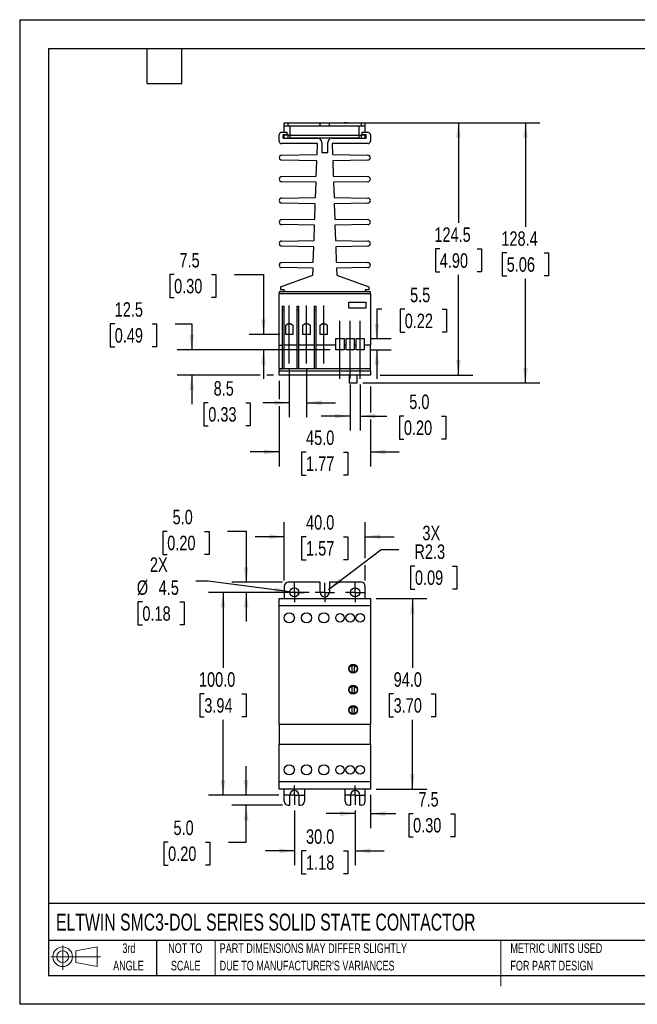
# Model space of a CAD drawing. Header units: millimetres. Extents: x 0 to 629, y 0 to 486.
# Tile 1 of 2: x 0 to 305, y 0 to 486. Entities that reach past the tile are written whole.
import ezdxf

# ---------------------------------------------------------------- set-up
doc = ezdxf.new("R2010")
doc.units = ezdxf.units.MM
doc.header["$LTSCALE"] = 2.25
doc.linetypes.add('CENTERX2', pattern=[20.32, 12.7, -2.54, 2.54, -2.54])
doc.layers.add('CENTER', color=40, linetype='CENTERX2')
doc.layers.add('SLD-DEFPOINTS', color=7, linetype='Continuous')
doc.layers.add('DIMENSIONS', color=140, linetype='Continuous', lineweight=25)
doc.layers.add('TEXT', color=140, linetype='Continuous', lineweight=25)
doc.styles.add('SLDTEXTSTYLE0', font='TXT', dxfattribs={"width": 0.7})
doc.styles.add('SLDTEXTSTYLE2', font='TXT', dxfattribs={"width": 0.75})
doc.dimstyles.new('SLDDIMSTYLE0', dxfattribs={"dimtxt": 7.14375, "dimasz": 7.4295, "dimexe": 0, "dimexo": 0.0625, "dimgap": 1.785937, "dimtad": 0, "dimtih": 1, "dimtoh": 1, "dimdec": 1, "dimrnd": 1e-09, "dimzin": 4, "dimdsep": 46, "dimtxsty": 'SLDTEXTSTYLE2', "dimsah": 1, "dimcen": 0.09, "dimadec": 0, "dimazin": 1, "dimtfac": 1, "dimtdec": 1, "dimtmove": 0, "dimatfit": 0, "dimfxl": 0, "dimfrac": 2, "dimtolj": 1, "dimtzin": 12, "dimarcsym": 0})
doc.dimstyles.new('SLDDIMSTYLE1', dxfattribs={"dimtxt": 7.14375, "dimasz": 7.4295, "dimexe": 0, "dimexo": 0.0625, "dimgap": 1.785937, "dimtad": 0, "dimtih": 1, "dimtoh": 1, "dimdec": 1, "dimrnd": 1e-09, "dimzin": 12, "dimdsep": 46, "dimtxsty": 'SLDTEXTSTYLE2', "dimsah": 1, "dimcen": 0.09, "dimadec": 0, "dimazin": 3, "dimtfac": 1, "dimtdec": 1, "dimtmove": 0, "dimatfit": 0, "dimfxl": 0, "dimfrac": 2, "dimtolj": 1, "dimtzin": 12, "dimarcsym": 0})
doc.dimstyles.new('SLDDIMSTYLE2', dxfattribs={"dimtxt": 7.14375, "dimasz": 7.4295, "dimexe": 0, "dimexo": 0.0625, "dimgap": 1.785937, "dimtad": 0, "dimtih": 1, "dimtoh": 1, "dimdec": 1, "dimrnd": 1e-09, "dimzin": 4, "dimdsep": 46, "dimtxsty": 'SLDTEXTSTYLE2', "dimsah": 1, "dimcen": 0.09, "dimadec": 0, "dimazin": 1, "dimtfac": 1, "dimtdec": 1, "dimtofl": 0, "dimtmove": 0, "dimatfit": 3, "dimfxl": 0, "dimfrac": 2, "dimtolj": 1, "dimtzin": 12, "dimarcsym": 0})
doc.dimstyles.new('SLDDIMSTYLE3', dxfattribs={"dimtxt": 7.14375, "dimasz": 7.4295, "dimexe": 0, "dimexo": 0.0625, "dimgap": 1.785937, "dimtad": 0, "dimtih": 1, "dimtoh": 1, "dimdec": 1, "dimrnd": 1e-09, "dimzin": 12, "dimdsep": 46, "dimtxsty": 'SLDTEXTSTYLE2', "dimsah": 1, "dimcen": 0, "dimadec": 0, "dimazin": 3, "dimtfac": 1, "dimtdec": 1, "dimtofl": 0, "dimtmove": 0, "dimatfit": 3, "dimfxl": 0, "dimfrac": 2, "dimtolj": 1, "dimtzin": 12, "dimarcsym": 0})
doc.dimstyles.new('SLDDIMSTYLE4', dxfattribs={"dimtxt": 7.14375, "dimasz": 7.4295, "dimexe": 0, "dimexo": 0.0625, "dimgap": 1.785937, "dimtad": 0, "dimtih": 1, "dimtoh": 1, "dimdec": 1, "dimrnd": 1e-09, "dimzin": 12, "dimdsep": 46, "dimtxsty": 'SLDTEXTSTYLE2', "dimsah": 1, "dimcen": 0, "dimadec": 0, "dimazin": 3, "dimtfac": 1, "dimtdec": 1, "dimtofl": 0, "dimtmove": 0, "dimatfit": 3, "dimfxl": 0, "dimfrac": 2, "dimtolj": 1, "dimtzin": 12, "dimarcsym": 0})
doc.dimstyles.new('SLDDIMSTYLE6', dxfattribs={"dimtxt": 7.14375, "dimasz": 7.4295, "dimexe": 0, "dimexo": 0.0625, "dimgap": 1.785937, "dimtad": 0, "dimtih": 1, "dimtoh": 1, "dimdec": 1, "dimrnd": 1e-09, "dimzin": 12, "dimdsep": 46, "dimtxsty": 'SLDTEXTSTYLE2', "dimsah": 1, "dimcen": 0.09, "dimadec": 0, "dimazin": 3, "dimtfac": 1, "dimtdec": 1, "dimtofl": 0, "dimtmove": 0, "dimatfit": 3, "dimfxl": 0, "dimfrac": 2, "dimtolj": 1, "dimtzin": 12, "dimarcsym": 0})

# ---------------------------------------------------------------- blocks, each defined once
blk = doc.blocks.new('Block11')
at = {"color": 7, "linetype": 'Continuous', "lineweight": 18}
for p, q in [((5.82, 11.95), (5.82, 0)), ((12.33, 9.38), (22.89, 11.32)), ((22.89, 11.32), (22.89, 1.65)), ((0, 6.48), (24.47, 6.48)), ((12.33, 3.59), (12.33, 9.38)), ((12.33, 3.59), (22.89, 1.65))]:
    blk.add_line(p, q, dxfattribs=at)
for radius in [4.84, 2.89]:
    blk.add_circle((5.82, 6.48), radius, dxfattribs=at)
blk = doc.blocks.new('Block12')
at = {"layer": 'SLD-DEFPOINTS'}
blk.add_blockref('Block11', (0, 0), dxfattribs=at)
blk = doc.blocks.new('SW_NOTE_0_2')
at = {"layer": 'TEXT', "color": 0, "linetype": 'CENTERX2', "lineweight": 18, "char_height": 4.7625, "attachment_point": 1, "style": 'SLDTEXTSTYLE0'}
for s, insert in [('PART DIMENSIONS MAY DIFFER SLIGHTLY', (0, 6.14)), ("DUE TO MANUFACTURER'S VARIANCES", (0, -2.46))]:
    blk.add_mtext(s, dxfattribs=dict(at, insert=insert))
blk = doc.blocks.new('SW_NOTE_0_3')
at = {"layer": 'TEXT', "color": 0, "linetype": 'CENTERX2', "lineweight": 18, "char_height": 4.762, "attachment_point": 2, "style": 'SLDTEXTSTYLE0'}
for s, insert in [('NOT TO', (11.83, 6.14)), ('SCALE', (12.05, -2.46))]:
    blk.add_mtext(s, dxfattribs=dict(at, insert=insert))
blk = doc.blocks.new('SW_NOTE_0_4')
at = {"layer": 'TEXT', "color": 0, "linetype": 'CENTERX2', "lineweight": 18, "char_height": 4.762, "attachment_point": 2, "style": 'SLDTEXTSTYLE0'}
for s, insert in [('3rd', (5.21, 6.14)), ('ANGLE', (4.99, -2.46))]:
    blk.add_mtext(s, dxfattribs=dict(at, insert=insert))
blk = doc.blocks.new('SW_NOTE_0_5')
at = {"layer": 'TEXT', "color": 0, "linetype": 'CENTERX2', "lineweight": 18, "char_height": 4.7625, "attachment_point": 1, "style": 'SLDTEXTSTYLE0'}
for s, insert in [('METRIC UNITS USED', (0, 6.14)), ('FOR PART DESIGN', (0, -2.46))]:
    blk.add_mtext(s, dxfattribs=dict(at, insert=insert))
blk = doc.blocks.new('_D')
at = {"layer": 'DIMENSIONS'}
for p, q in [((111.76, 103.22), (111.76, 117.51)), ((127.88, 103.22), (104.62, 103.22)), ((129.67, 98.22), (104.62, 98.22)), ((111.76, 80.06), (111.76, 98.22)), ((73.24, 80), (71.07, 80)), ((71.07, 80), (71.07, 68.66)), ((91.72, 80), (93.89, 80)), ((93.89, 80), (93.89, 68.66)), ((103.06, 80.06), (111.76, 80.06)), ((71.07, 68.66), (73.24, 68.66)), ((93.89, 68.66), (91.72, 68.66))]:
    blk.add_line(p, q, dxfattribs=at)
for points in [[(111.76, 103.22), (112.91, 110.65), (110.62, 110.65)], [(111.76, 98.22), (110.62, 90.79), (112.91, 90.79)]]:
    blk.add_solid(points, dxfattribs=at)
at = {"layer": 'DIMENSIONS', "char_height": 7.144, "attachment_point": 1, "style": 'SLDTEXTSTYLE2'}
for s, insert in [('5.0', (75.88, 90.66)), ('0.20', (73.24, 77.87))]:
    blk.add_mtext(s, dxfattribs=dict(at, insert=insert))
blk = doc.blocks.new('_D_1')
at = {"layer": 'DIMENSIONS'}
for p, q in [((135.53, 95.58), (135.53, 68.58)), ((165.53, 95.58), (165.53, 68.58)), ((135.53, 75.72), (121.24, 75.72)), ((141.29, 75.67), (139.11, 75.67)), ((139.11, 75.67), (139.11, 64.33)), ((159.76, 75.67), (161.94, 75.67)), ((161.94, 75.67), (161.94, 64.33)), ((165.53, 75.72), (179.81, 75.72)), ((139.11, 64.33), (141.29, 64.33)), ((161.94, 64.33), (159.76, 64.33))]:
    blk.add_line(p, q, dxfattribs=at)
for points in [[(135.53, 75.72), (128.1, 76.87), (128.1, 74.58)], [(165.53, 75.72), (172.96, 74.58), (172.96, 76.87)]]:
    blk.add_solid(points, dxfattribs=at)
at = {"layer": 'DIMENSIONS', "char_height": 7.144, "attachment_point": 1, "style": 'SLDTEXTSTYLE2'}
for s, insert in [('30.0', (141.29, 86.33)), ('1.18', (141.29, 73.54))]:
    blk.add_mtext(s, dxfattribs=dict(at, insert=insert))
blk = doc.blocks.new('_D_2')
at = {"layer": 'DIMENSIONS'}
for p, q in [((173.03, 103.37), (173.03, 86.96)), ((165.53, 94.11), (151.24, 94.11)), ((165.53, 95.58), (165.53, 86.96)), ((173.03, 94.11), (185.67, 94.11)), ((194.11, 94.05), (191.94, 94.05)), ((191.94, 94.05), (191.94, 82.71)), ((212.59, 94.05), (214.77, 94.05)), ((214.77, 94.05), (214.77, 82.71)), ((191.94, 82.71), (194.11, 82.71)), ((214.77, 82.71), (212.59, 82.71))]:
    blk.add_line(p, q, dxfattribs=at)
for points in [[(165.53, 94.11), (158.1, 95.25), (158.1, 92.96)], [(173.03, 94.11), (180.46, 92.96), (180.46, 95.25)]]:
    blk.add_solid(points, dxfattribs=at)
at = {"layer": 'DIMENSIONS', "char_height": 7.144, "attachment_point": 1, "style": 'SLDTEXTSTYLE2'}
for s, insert in [('7.5', (196.75, 104.71)), ('0.30', (194.11, 91.92))]:
    blk.add_mtext(s, dxfattribs=dict(at, insert=insert))
blk = doc.blocks.new('_D_3')
at = {"layer": 'DIMENSIONS'}
for p, q in [((175.88, 200.22), (200.89, 200.22)), ((193.74, 200.22), (193.74, 166.07)), ((184.51, 153.17), (182.33, 153.17)), ((182.33, 153.17), (182.33, 141.83)), ((202.98, 153.17), (205.16, 153.17)), ((205.16, 153.17), (205.16, 141.83)), ((182.33, 141.83), (184.51, 141.83)), ((205.16, 141.83), (202.98, 141.83)), ((193.74, 106.22), (193.74, 140.38)), ((175.88, 106.22), (200.89, 106.22))]:
    blk.add_line(p, q, dxfattribs=at)
for points in [[(193.74, 200.22), (192.6, 192.79), (194.89, 192.79)], [(193.74, 106.22), (194.89, 113.65), (192.6, 113.65)]]:
    blk.add_solid(points, dxfattribs=at)
at = {"layer": 'DIMENSIONS', "char_height": 7.144, "attachment_point": 1, "style": 'SLDTEXTSTYLE2'}
for s, insert in [('94.0', (184.51, 163.83)), ('3.70', (184.51, 151.04))]:
    blk.add_mtext(s, dxfattribs=dict(at, insert=insert))
blk = doc.blocks.new('_D_4')
at = {"layer": 'DIMENSIONS'}
for p, q in [((142.88, 203.22), (93.2, 203.22)), ((100.34, 203.22), (100.34, 166.07)), ((91.1, 153.17), (88.93, 153.17)), ((88.93, 153.17), (88.93, 141.83)), ((109.58, 153.17), (111.75, 153.17)), ((111.75, 153.17), (111.75, 141.83)), ((88.93, 141.83), (91.1, 141.83)), ((111.75, 141.83), (109.58, 141.83)), ((100.34, 103.22), (100.34, 140.38)), ((127.88, 103.22), (93.2, 103.22))]:
    blk.add_line(p, q, dxfattribs=at)
for points in [[(100.34, 203.22), (99.2, 195.79), (101.48, 195.79)], [(100.34, 103.22), (101.48, 110.65), (99.2, 110.65)]]:
    blk.add_solid(points, dxfattribs=at)
at = {"layer": 'DIMENSIONS', "char_height": 7.144, "attachment_point": 1, "style": 'SLDTEXTSTYLE2'}
for s, insert in [('100.0', (88.46, 163.83)), ('3.94', (91.1, 151.04))]:
    blk.add_mtext(s, dxfattribs=dict(at, insert=insert))
blk = doc.blocks.new('_D_5')
at = {"layer": 'DIMENSIONS'}
for p, q in [((72.8, 233.32), (70.62, 233.32)), ((70.62, 233.32), (70.62, 221.98)), ((91.27, 233.32), (93.45, 233.32)), ((93.45, 233.32), (93.45, 221.98)), ((102.61, 233.37), (111.76, 233.37)), ((111.76, 233.37), (111.76, 208.22)), ((70.62, 221.98), (72.8, 221.98)), ((93.45, 221.98), (91.27, 221.98)), ((129.67, 208.22), (104.62, 208.22)), ((142.88, 203.22), (104.62, 203.22)), ((111.76, 203.22), (111.76, 188.94))]:
    blk.add_line(p, q, dxfattribs=at)
for points in [[(111.76, 208.22), (112.91, 215.65), (110.62, 215.65)], [(111.76, 203.22), (110.62, 195.79), (112.91, 195.79)]]:
    blk.add_solid(points, dxfattribs=at)
at = {"layer": 'DIMENSIONS', "char_height": 7.144, "attachment_point": 1, "style": 'SLDTEXTSTYLE2'}
for s, insert in [('5.0', (75.44, 243.98)), ('0.20', (72.8, 231.19))]:
    blk.add_mtext(s, dxfattribs=dict(at, insert=insert))
blk = doc.blocks.new('_D_6')
at = {"layer": 'DIMENSIONS'}
for p, q in [((130.53, 209.08), (130.53, 237.87)), ((170.53, 220.15), (170.53, 237.87)), ((130.53, 230.72), (116.24, 230.72)), ((141.29, 230.67), (139.11, 230.67)), ((139.11, 230.67), (139.11, 219.33)), ((159.76, 230.67), (161.94, 230.67)), ((161.94, 230.67), (161.94, 219.33)), ((170.53, 230.72), (184.81, 230.72)), ((139.11, 219.33), (141.29, 219.33)), ((161.94, 219.33), (159.76, 219.33)), ((170.53, 209.08), (170.53, 216.72))]:
    blk.add_line(p, q, dxfattribs=at)
for points in [[(130.53, 230.72), (123.1, 231.87), (123.1, 229.58)], [(170.53, 230.72), (177.96, 229.58), (177.96, 231.87)]]:
    blk.add_solid(points, dxfattribs=at)
at = {"layer": 'DIMENSIONS', "char_height": 7.144, "attachment_point": 1, "style": 'SLDTEXTSTYLE2'}
for s, insert in [('40.0', (141.29, 241.33)), ('1.57', (141.29, 228.54))]:
    blk.add_mtext(s, dxfattribs=dict(at, insert=insert))
blk = doc.blocks.new('_D_7')
at = {"layer": 'DIMENSIONS'}
for p, q in [((152.32, 204.59), (178.37, 224.41)), ((178.37, 224.41), (187.1, 224.41)), ((195.02, 216.22), (192.84, 216.22)), ((192.84, 216.22), (192.84, 204.88)), ((213.5, 216.22), (215.67, 216.22)), ((215.67, 216.22), (215.67, 204.88)), ((192.84, 204.88), (195.02, 204.88)), ((215.67, 204.88), (213.5, 204.88))]:
    blk.add_line(p, q, dxfattribs=at)
blk.add_solid([(152.32, 204.59), (158.92, 208.17), (157.54, 209.99)], dxfattribs=at)
at = {"layer": 'DIMENSIONS', "char_height": 7.144, "attachment_point": 1, "style": 'SLDTEXTSTYLE2'}
for s, insert in [('3X', (198.72, 236.11)), ('R2.3', (194.77, 226.88)), ('0.09', (195.02, 214.08))]:
    blk.add_mtext(s, dxfattribs=dict(at, insert=insert))
blk = doc.blocks.new('_D_8')
at = {"layer": 'DIMENSIONS'}
for p, q in [((93.06, 208.8), (86.95, 208.8)), ((133.3, 203.52), (93.06, 208.8)), ((60.55, 198.51), (58.37, 198.51)), ((58.37, 198.51), (58.37, 187.17)), ((79.02, 198.51), (81.2, 198.51)), ((81.2, 198.51), (81.2, 187.17)), ((58.37, 187.17), (60.55, 187.17)), ((81.2, 187.17), (79.02, 187.17))]:
    blk.add_line(p, q, dxfattribs=at)
blk.add_solid([(133.3, 203.52), (126.08, 205.62), (125.78, 203.35)], dxfattribs=at)
at = {"layer": 'DIMENSIONS', "char_height": 7.144, "attachment_point": 1, "style": 'SLDTEXTSTYLE2'}
for s, insert in [('2X', (64.25, 220.51)), ('%%c', (57.8, 209.17)), ('4.5', (68.58, 209.17)), ('0.18', (60.55, 196.37))]:
    blk.add_mtext(s, dxfattribs=dict(at, insert=insert))
blk = doc.blocks.new('SW_CENTERMARKSYMBOL_0')
at = {"layer": 'CENTER', "color": 0}
for p, q in [((-2.54, 0), (-4.79, 0)), ((0, 0), (-2.54, 0)), ((0, 2.54), (0, 4.79)), ((0, 0), (0, 2.54)), ((0, 0), (0, -2.54)), ((0, 0), (2.54, 0)), ((2.54, 0), (4.79, 0)), ((0, -2.54), (0, -4.79))]:
    blk.add_line(p, q, dxfattribs=at)
blk = doc.blocks.new('SW_CENTERMARKSYMBOL_1')
at = {"layer": 'CENTER', "color": 0}
for p, q in [((-2.54, 0), (-4.79, 0)), ((0, 0), (-2.54, 0)), ((0, 2.54), (0, 4.79)), ((0, 0), (0, 2.54)), ((0, 0), (0, -2.54)), ((0, 0), (2.54, 0)), ((2.54, 0), (4.79, 0)), ((0, -2.54), (0, -4.79))]:
    blk.add_line(p, q, dxfattribs=at)
blk = doc.blocks.new('SW_CENTERMARKSYMBOL_2')
at = {"layer": 'CENTER', "color": 0}
for p, q in [((-2.54, 0), (-4.79, 0)), ((0, 0), (-2.54, 0)), ((0, 2.54), (0, 4.79)), ((0, 0), (0, 2.54)), ((0, 0), (0, -2.54)), ((0, 0), (2.54, 0)), ((2.54, 0), (4.79, 0)), ((0, -2.54), (0, -4.79))]:
    blk.add_line(p, q, dxfattribs=at)
blk = doc.blocks.new('SW_CENTERMARKSYMBOL_3')
at = {"layer": 'CENTER', "color": 0}
for p, q in [((-2.54, 0), (-4.79, 0)), ((0, 0), (-2.54, 0)), ((0, 2.54), (0, 4.79)), ((0, 0), (0, 2.54)), ((0, 0), (0, -2.54)), ((0, 0), (2.54, 0)), ((2.54, 0), (4.79, 0)), ((0, -2.54), (0, -4.79))]:
    blk.add_line(p, q, dxfattribs=at)
blk = doc.blocks.new('SW_CENTERMARKSYMBOL_4')
at = {"layer": 'CENTER', "color": 0}
for p, q in [((-2.54, 0), (-4.79, 0)), ((0, 0), (-2.54, 0)), ((0, 2.54), (0, 4.79)), ((0, 0), (0, 2.54)), ((0, 0), (0, -2.54)), ((0, 0), (2.54, 0)), ((2.54, 0), (4.79, 0)), ((0, -2.54), (0, -4.79))]:
    blk.add_line(p, q, dxfattribs=at)
blk = doc.blocks.new('_D_9')
at = {"layer": 'DIMENSIONS'}
for p, q in [((164.38, 434.96), (256.67, 434.96)), ((249.53, 434.96), (249.53, 383.61)), ((240.29, 370.7), (238.11, 370.7)), ((238.11, 370.7), (238.11, 359.36)), ((258.76, 370.7), (260.94, 370.7)), ((260.94, 370.7), (260.94, 359.36)), ((238.11, 359.36), (240.29, 359.36)), ((249.53, 306.56), (249.53, 357.91)), ((260.94, 359.36), (258.76, 359.36)), ((169.38, 306.56), (256.67, 306.56))]:
    blk.add_line(p, q, dxfattribs=at)
for points in [[(249.53, 434.96), (248.38, 427.53), (250.67, 427.53)], [(249.53, 306.56), (250.67, 313.99), (248.38, 313.99)]]:
    blk.add_solid(points, dxfattribs=at)
at = {"layer": 'DIMENSIONS', "char_height": 7.144, "attachment_point": 1, "style": 'SLDTEXTSTYLE2'}
for s, insert in [('128.4', (237.65, 381.36)), ('5.06', (240.29, 368.57))]:
    blk.add_mtext(s, dxfattribs=dict(at, insert=insert))
blk = doc.blocks.new('_D_10')
at = {"layer": 'DIMENSIONS'}
for p, q in [((164.38, 434.96), (223.64, 434.96)), ((216.5, 434.96), (216.5, 385.56)), ((207.26, 372.65), (205.08, 372.65)), ((205.08, 372.65), (205.08, 361.31)), ((225.73, 372.65), (227.91, 372.65)), ((227.91, 372.65), (227.91, 361.31)), ((205.08, 361.31), (207.26, 361.31)), ((216.5, 310.46), (216.5, 359.86)), ((227.91, 361.31), (225.73, 361.31)), ((177.94, 310.46), (223.64, 310.46))]:
    blk.add_line(p, q, dxfattribs=at)
for points in [[(216.5, 434.96), (215.35, 427.53), (217.64, 427.53)], [(216.5, 310.46), (217.64, 317.89), (215.35, 317.89)]]:
    blk.add_solid(points, dxfattribs=at)
at = {"layer": 'DIMENSIONS', "char_height": 7.144, "attachment_point": 1, "style": 'SLDTEXTSTYLE2'}
for s, insert in [('124.5', (204.62, 383.31)), ('4.90', (207.26, 370.52))]:
    blk.add_mtext(s, dxfattribs=dict(at, insert=insert))
blk = doc.blocks.new('_D_11')
at = {"layer": 'DIMENSIONS'}
for p, q in [((163.03, 305.81), (163.03, 283.07)), ((168.03, 305.81), (168.03, 283.07)), ((163.03, 290.21), (148.74, 290.21)), ((168.03, 290.21), (181.13, 290.21)), ((189.57, 290.16), (187.39, 290.16)), ((187.39, 290.16), (187.39, 278.82)), ((208.04, 290.16), (210.22, 290.16)), ((210.22, 290.16), (210.22, 278.82)), ((187.39, 278.82), (189.57, 278.82)), ((210.22, 278.82), (208.04, 278.82))]:
    blk.add_line(p, q, dxfattribs=at)
for points in [[(163.03, 290.21), (155.6, 291.35), (155.6, 289.07)], [(168.03, 290.21), (175.46, 289.07), (175.46, 291.35)]]:
    blk.add_solid(points, dxfattribs=at)
at = {"layer": 'DIMENSIONS', "char_height": 7.144, "attachment_point": 1, "style": 'SLDTEXTSTYLE2'}
for s, insert in [('5.0', (192.21, 300.82)), ('0.20', (189.57, 288.03))]:
    blk.add_mtext(s, dxfattribs=dict(at, insert=insert))
blk = doc.blocks.new('_D_12')
at = {"layer": 'DIMENSIONS'}
for p, q in [((133.03, 313.31), (133.03, 289.67)), ((141.53, 313.31), (141.53, 289.67)), ((93.05, 296.76), (90.87, 296.76)), ((90.87, 296.76), (90.87, 285.42)), ((111.52, 296.76), (113.7, 296.76)), ((113.7, 296.76), (113.7, 285.42)), ((133.03, 296.81), (119.96, 296.81)), ((141.53, 296.81), (155.81, 296.81)), ((90.87, 285.42), (93.05, 285.42)), ((113.7, 285.42), (111.52, 285.42))]:
    blk.add_line(p, q, dxfattribs=at)
for points in [[(133.03, 296.81), (125.6, 297.96), (125.6, 295.67)], [(141.53, 296.81), (148.96, 295.67), (148.96, 297.96)]]:
    blk.add_solid(points, dxfattribs=at)
at = {"layer": 'DIMENSIONS', "char_height": 7.144, "attachment_point": 1, "style": 'SLDTEXTSTYLE2'}
for s, insert in [('8.5', (95.69, 307.42)), ('0.33', (93.05, 294.63))]:
    blk.add_mtext(s, dxfattribs=dict(at, insert=insert))
blk = doc.blocks.new('_D_13')
at = {"layer": 'DIMENSIONS'}
for p, q in [((128.03, 307.6), (128.03, 298.53)), ((173.03, 304.84), (173.03, 291.93)), ((128.03, 295.1), (128.03, 265.37)), ((173.03, 288.5), (173.03, 265.37)), ((128.03, 272.51), (113.74, 272.51)), ((141.29, 272.46), (139.11, 272.46)), ((139.11, 272.46), (139.11, 261.12)), ((159.76, 272.46), (161.94, 272.46)), ((161.94, 272.46), (161.94, 261.12)), ((173.03, 272.51), (187.31, 272.51)), ((139.11, 261.12), (141.29, 261.12)), ((161.94, 261.12), (159.76, 261.12))]:
    blk.add_line(p, q, dxfattribs=at)
for points in [[(128.03, 272.51), (120.6, 273.66), (120.6, 271.37)], [(173.03, 272.51), (180.46, 271.37), (180.46, 273.66)]]:
    blk.add_solid(points, dxfattribs=at)
at = {"layer": 'DIMENSIONS', "char_height": 7.144, "attachment_point": 1, "style": 'SLDTEXTSTYLE2'}
for s, insert in [('45.0', (141.29, 283.12)), ('1.77', (141.29, 270.33))]:
    blk.add_mtext(s, dxfattribs=dict(at, insert=insert))
blk = doc.blocks.new('_D_14')
at = {"layer": 'DIMENSIONS'}
for p, q in [((46.89, 335.74), (44.71, 335.74)), ((44.71, 335.74), (44.71, 324.39)), ((65.36, 335.74), (67.54, 335.74)), ((67.54, 335.74), (67.54, 324.39)), ((76.7, 335.79), (84.88, 335.79)), ((84.88, 335.79), (84.88, 322.96)), ((44.71, 324.39), (46.89, 324.39)), ((67.54, 324.39), (65.36, 324.39)), ((153.17, 322.96), (77.74, 322.96)), ((118.58, 310.46), (77.74, 310.46)), ((84.88, 310.46), (84.88, 296.17)), ((125.17, 310.46), (122, 310.46))]:
    blk.add_line(p, q, dxfattribs=at)
for points in [[(84.88, 322.96), (86.02, 330.39), (83.74, 330.39)], [(84.88, 310.46), (83.74, 303.03), (86.02, 303.03)]]:
    blk.add_solid(points, dxfattribs=at)
at = {"layer": 'DIMENSIONS', "char_height": 7.144, "attachment_point": 1, "style": 'SLDTEXTSTYLE2'}
for s, insert in [('12.5', (46.89, 346.4)), ('0.49', (46.89, 333.6))]:
    blk.add_mtext(s, dxfattribs=dict(at, insert=insert))
blk = doc.blocks.new('_D_15')
at = {"layer": 'DIMENSIONS'}
for p, q in [((76.19, 360.04), (74.01, 360.04)), ((74.01, 360.04), (74.01, 348.7)), ((94.66, 360.04), (96.84, 360.04)), ((96.84, 360.04), (96.84, 348.7)), ((106, 360.09), (120.29, 360.09)), ((120.29, 360.09), (120.29, 330.46)), ((74.01, 348.7), (76.19, 348.7)), ((96.84, 348.7), (94.66, 348.7)), ((128.42, 330.46), (113.15, 330.46)), ((153.17, 322.96), (113.15, 322.96)), ((120.29, 322.96), (120.29, 308.67))]:
    blk.add_line(p, q, dxfattribs=at)
for points in [[(120.29, 330.46), (121.43, 337.89), (119.15, 337.89)], [(120.29, 322.96), (119.15, 315.53), (121.43, 315.53)]]:
    blk.add_solid(points, dxfattribs=at)
at = {"layer": 'DIMENSIONS', "char_height": 7.144, "attachment_point": 1, "style": 'SLDTEXTSTYLE2'}
for s, insert in [('7.5', (78.83, 370.7)), ('0.30', (76.19, 357.91))]:
    blk.add_mtext(s, dxfattribs=dict(at, insert=insert))
blk = doc.blocks.new('_D_16')
at = {"layer": 'DIMENSIONS'}
for p, q in [((178.63, 342.96), (176.23, 342.96)), ((176.23, 342.96), (176.23, 328.46)), ((189.97, 342.9), (187.79, 342.9)), ((187.79, 342.9), (187.79, 331.56)), ((208.44, 342.9), (210.62, 342.9)), ((210.62, 342.9), (210.62, 331.56)), ((187.79, 331.56), (189.97, 331.56)), ((210.62, 331.56), (208.44, 331.56)), ((172.88, 328.46), (183.37, 328.46)), ((172.88, 322.96), (183.37, 322.96)), ((176.23, 322.96), (176.23, 308.67))]:
    blk.add_line(p, q, dxfattribs=at)
for points in [[(176.23, 328.46), (177.37, 335.89), (175.08, 335.89)], [(176.23, 322.96), (175.08, 315.53), (177.37, 315.53)]]:
    blk.add_solid(points, dxfattribs=at)
at = {"layer": 'DIMENSIONS', "char_height": 7.144, "attachment_point": 1, "style": 'SLDTEXTSTYLE2'}
for s, insert in [('5.5', (192.61, 353.56)), ('0.22', (189.97, 340.77))]:
    blk.add_mtext(s, dxfattribs=dict(at, insert=insert))

msp = doc.modelspace()

# ---------------------------------------------------------------- linework, layer by layer
at = {"color": 7, "linetype": 'Continuous'}
for p, q in [((0.01, 485.78), (0.01, 0.01)), ((0.01, 485.78), (628.66, 485.78)), ((628.66, 0.01), (0.01, 0.01))]:
    msp.add_line(p, q, dxfattribs=at)
for p, q in [((130.53, 433.26), (130.53, 434.76)), ((132.53, 434.76), (130.53, 434.76)), ((132.53, 433.26), (130.53, 433.26)), ((130.53, 430.21), (130.53, 433.26)), ((132.53, 433.26), (132.53, 434.76)), ((148.28, 434.76), (132.53, 434.76)), ((148.28, 433.26), (132.53, 433.26)), ((133.53, 428.63), (133.53, 433.26)), ((139.53, 434.96), (141.03, 434.96)), ((139.53, 434.96), (139.53, 434.76)), ((141.03, 434.96), (141.03, 434.76)), ((148.28, 433.26), (148.28, 434.76)), ((152.78, 434.76), (148.28, 434.76)), ((152.78, 433.26), (148.28, 433.26)), ((152.78, 433.26), (152.78, 434.76)), ((168.53, 434.76), (152.78, 434.76)), ((168.53, 433.26), (152.78, 433.26)), ((160.03, 434.96), (160.03, 434.76)), ((161.53, 434.96), (160.03, 434.96)), ((161.53, 434.96), (161.53, 434.76)), ((167.53, 428.63), (167.53, 433.26)), ((168.53, 434.76), (168.53, 433.26)), ((170.53, 434.76), (168.53, 434.76)), ((170.53, 433.26), (168.53, 433.26)), ((170.53, 433.26), (170.53, 434.76)), ((170.53, 430.21), (170.53, 433.26)), ((128.03, 425.91), (128.03, 428.96)), ((129.28, 430.21), (132.03, 430.21)), ((132.03, 428.96), (130.03, 428.96)), ((130.03, 427.26), (130.03, 428.96)), ((130.53, 428.76), (130.53, 428.96)), ((130.53, 427.26), (130.53, 428.76)), ((132.53, 428.76), (130.53, 428.76)), ((132.03, 428.96), (132.03, 430.21)), ((132.53, 427.26), (132.53, 428.76)), ((133.53, 428.76), (132.53, 428.76)), ((167.53, 428.63), (133.53, 428.63)), ((133.53, 427.26), (133.53, 428.63)), ((167.53, 428.76), (168.53, 428.76)), ((167.53, 427.26), (167.53, 428.63)), ((168.53, 428.76), (168.53, 427.26)), ((170.53, 428.76), (168.53, 428.76)), ((169.03, 428.96), (169.03, 430.21)), ((169.03, 430.21), (171.78, 430.21)), ((171.03, 428.96), (169.03, 428.96)), ((170.53, 428.76), (170.53, 428.96)), ((170.53, 427.26), (170.53, 428.76)), ((171.03, 427.26), (171.03, 428.96)), ((173.03, 428.96), (173.03, 425.91)), ((146.89, 424.66), (129.28, 424.66)), ((130.03, 427.26), (147.03, 427.26)), ((167.53, 427.26), (133.53, 427.26)), ((146.71, 419.26), (146.89, 424.66)), ((149.03, 425.26), (149.03, 420.26)), ((152.03, 420.26), (152.03, 425.26)), ((154.03, 427.26), (171.03, 427.26)), ((171.78, 424.66), (154.16, 424.66)), ((154.16, 424.66), (154.35, 419.26)), ((129.26, 418.96), (146.71, 419.26)), ((149.03, 420.26), (152.03, 420.26)), ((154.35, 419.26), (171.8, 418.96)), ((146.6, 416.16), (129.26, 416.46)), ((146.34, 408.66), (146.6, 416.16)), ((171.8, 416.46), (154.46, 416.16)), ((154.46, 416.16), (154.72, 408.66)), ((129.26, 408.36), (146.34, 408.66)), ((154.72, 408.66), (171.8, 408.36)), ((146.23, 405.56), (129.26, 405.86)), ((145.97, 398.05), (146.23, 405.56)), ((171.8, 405.86), (154.83, 405.56)), ((154.83, 405.56), (155.09, 398.05)), ((129.26, 397.76), (145.97, 398.05)), ((145.86, 394.97), (129.26, 395.26)), ((145.59, 387.44), (145.86, 394.97)), ((155.09, 398.05), (171.8, 397.76)), ((171.8, 395.26), (155.2, 394.97)), ((155.2, 394.97), (155.46, 387.44)), ((129.26, 387.16), (145.59, 387.44)), ((145.49, 384.38), (129.26, 384.66)), ((145.22, 376.84), (145.49, 384.38)), ((155.46, 387.44), (171.8, 387.16)), ((171.8, 384.66), (155.57, 384.38)), ((155.57, 384.38), (155.83, 376.84)), ((129.26, 376.56), (145.22, 376.84)), ((145.12, 373.78), (129.26, 374.06)), ((155.83, 376.84), (171.8, 376.56)), ((171.8, 374.06), (155.94, 373.78)), ((144.85, 366.23), (145.12, 373.78)), ((155.94, 373.78), (156.2, 366.23)), ((129.26, 365.96), (144.85, 366.23)), ((156.2, 366.23), (171.8, 365.96)), ((128.73, 353.96), (144.63, 359.75)), ((144.75, 363.19), (129.26, 363.46)), ((144.63, 359.75), (144.75, 363.19)), ((171.8, 363.46), (156.31, 363.19)), ((156.31, 363.19), (156.43, 359.75)), ((156.43, 359.75), (172.33, 353.96)), ((173.03, 351.46), (128.03, 351.46)), ((128.03, 351.46), (128.03, 350.46)), ((173.03, 350.46), (128.03, 350.46)), ((128.03, 325.26), (128.03, 350.46)), ((128.73, 353.96), (128.73, 352.46)), ((130.53, 352.46), (128.73, 352.46)), ((130.53, 352.46), (130.53, 351.46)), ((172.33, 352.46), (170.53, 352.46)), ((170.53, 352.46), (170.53, 351.46)), ((172.33, 353.96), (172.33, 352.46)), ((173.03, 350.46), (173.03, 351.46)), ((173.03, 350.46), (173.03, 325.26)), ((162.48, 346.46), (170.78, 346.46)), ((162.48, 343.46), (162.48, 346.46)), ((170.78, 346.46), (170.78, 343.46)), ((129.43, 344.46), (129.43, 342.46)), ((129.43, 344.46), (130.43, 344.46)), ((130.43, 342.46), (129.43, 342.46)), ((129.43, 342.46), (129.43, 313.46)), ((130.43, 342.46), (130.43, 344.46)), ((130.43, 313.46), (130.43, 342.46)), ((136.73, 344.46), (137.73, 344.46)), ((136.73, 344.46), (136.73, 342.46)), ((137.73, 342.46), (136.73, 342.46)), ((136.73, 342.46), (136.73, 313.46)), ((137.73, 342.46), (137.73, 344.46)), ((137.73, 313.46), (137.73, 342.46)), ((145.23, 344.46), (146.23, 344.46)), ((145.23, 344.46), (145.23, 342.46)), ((146.23, 342.46), (145.23, 342.46)), ((145.23, 342.46), (145.23, 313.46)), ((146.23, 342.46), (146.23, 344.46)), ((146.23, 313.46), (146.23, 342.46)), ((170.78, 343.46), (162.48, 343.46)), ((131.28, 334.99), (132.43, 335.96)), ((132.43, 335.96), (133.63, 335.96)), ((133.63, 335.96), (134.78, 334.99)), ((139.78, 334.99), (140.93, 335.96)), ((140.93, 335.96), (142.13, 335.96)), ((142.13, 335.96), (143.28, 334.99)), ((148.28, 334.99), (149.43, 335.96)), ((149.43, 335.96), (150.63, 335.96)), ((150.63, 335.96), (151.78, 334.99)), ((131.28, 330.46), (131.28, 334.99)), ((134.78, 330.46), (131.28, 330.46)), ((134.78, 334.99), (134.78, 330.46)), ((139.78, 330.46), (139.78, 334.99)), ((143.28, 330.46), (139.78, 330.46)), ((143.28, 334.99), (143.28, 330.46)), ((148.28, 330.46), (148.28, 334.99)), ((151.78, 330.46), (148.28, 330.46)), ((151.78, 334.99), (151.78, 330.46)), ((156.03, 328.46), (160.03, 328.46)), ((156.03, 325.26), (156.03, 328.46)), ((160.03, 328.46), (160.03, 325.26)), ((161.03, 328.46), (165.03, 328.46)), ((161.03, 325.26), (161.03, 328.46)), ((165.03, 328.46), (165.03, 325.26)), ((166.03, 328.46), (170.03, 328.46)), ((166.03, 325.26), (166.03, 328.46)), ((170.03, 328.46), (170.03, 325.26)), ((128.03, 325.26), (129.43, 325.26)), ((128.03, 313.46), (128.03, 325.26)), ((136.73, 325.26), (130.43, 325.26)), ((145.23, 325.26), (137.73, 325.26)), ((156.03, 325.26), (146.23, 325.26)), ((156.03, 322.96), (156.03, 325.26)), ((160.03, 322.96), (156.03, 322.96)), ((160.03, 325.26), (160.03, 322.96)), ((161.03, 325.26), (160.03, 325.26)), ((161.03, 322.96), (161.03, 325.26)), ((165.03, 322.96), (161.03, 322.96)), ((165.03, 325.26), (165.03, 322.96)), ((166.03, 325.26), (165.03, 325.26)), ((166.03, 322.96), (166.03, 325.26)), ((170.03, 322.96), (166.03, 322.96)), ((170.03, 325.26), (170.03, 322.96)), ((173.03, 325.26), (170.03, 325.26)), ((173.03, 313.46), (173.03, 325.26)), ((128.03, 313.46), (129.43, 313.46)), ((173.03, 313.46), (128.03, 313.46)), ((128.03, 313.46), (128.03, 312.6)), ((128.03, 312.6), (173.03, 312.6)), ((128.03, 310.46), (128.03, 312.6)), ((130.43, 313.46), (129.43, 313.46)), ((136.73, 313.46), (130.43, 313.46)), ((137.73, 313.46), (136.73, 313.46)), ((145.23, 313.46), (137.73, 313.46)), ((146.23, 313.46), (145.23, 313.46)), ((173.03, 313.46), (146.23, 313.46)), ((173.03, 312.6), (173.03, 313.46)), ((173.03, 312.6), (173.03, 310.46)), ((173.03, 310.46), (128.03, 310.46)), ((162.53, 310.46), (162.53, 306.56)), ((162.53, 306.56), (166.53, 306.56)), ((166.53, 306.56), (166.53, 310.46)), ((130.53, 206.22), (130.53, 200.42)), ((148.28, 208.22), (132.53, 208.22)), ((148.28, 203.22), (148.28, 208.22)), ((168.53, 208.22), (152.78, 208.22)), ((152.78, 208.22), (152.78, 203.22)), ((170.53, 200.42), (170.53, 206.22)), ((128.03, 200.22), (173.03, 200.22)), ((128.03, 196.52), (128.03, 200.22)), ((130.53, 200.42), (130.54, 200.22)), ((170.52, 200.22), (170.53, 200.42)), ((173.03, 200.22), (173.03, 196.52)), ((128.03, 138.22), (128.03, 196.52)), ((173.03, 196.52), (128.03, 196.52)), ((173.03, 196.52), (173.03, 138.22)), ((163.33, 166.63), (164.53, 167.32)), ((164.03, 166.63), (163.33, 166.63)), ((164.03, 163.92), (164.03, 166.63)), ((164.53, 167.32), (165.73, 166.63)), ((165.03, 166.63), (165.03, 163.92)), ((165.73, 166.63), (165.03, 166.63)), ((165.03, 163.92), (164.03, 163.92)), ((163.33, 156.23), (164.53, 156.92)), ((164.03, 156.23), (163.33, 156.23)), ((164.03, 153.52), (164.03, 156.23)), ((164.53, 156.92), (165.73, 156.23)), ((165.03, 156.23), (165.03, 153.52)), ((165.73, 156.23), (165.03, 156.23)), ((165.03, 153.52), (164.03, 153.52)), ((163.33, 146.23), (164.53, 146.92)), ((164.03, 146.23), (163.33, 146.23)), ((164.03, 143.52), (164.03, 146.23)), ((164.53, 146.92), (165.73, 146.23)), ((165.03, 146.23), (165.03, 143.52)), ((165.73, 146.23), (165.03, 146.23)), ((165.03, 143.52), (164.03, 143.52)), ((128.03, 138.22), (173.03, 138.22)), ((128.03, 138.22), (128.03, 128.22)), ((173.03, 128.22), (173.03, 138.22)), ((173.03, 128.22), (128.03, 128.22)), ((128.03, 109.92), (128.03, 128.22)), ((173.03, 128.22), (173.03, 109.92)), ((128.03, 109.92), (173.03, 109.92)), ((128.03, 106.22), (128.03, 109.92)), ((173.03, 109.92), (173.03, 106.22)), ((173.03, 106.22), (128.03, 106.22)), ((130.53, 100.22), (130.53, 106.22)), ((133.28, 98.22), (133.28, 103.22)), ((137.78, 103.22), (137.78, 98.22)), ((140.53, 106.22), (140.53, 100.22)), ((160.53, 100.22), (160.53, 106.22)), ((163.28, 103.22), (163.28, 98.22)), ((167.78, 98.22), (167.78, 103.22)), ((170.53, 100.22), (170.53, 106.22)), ((132.53, 98.22), (133.28, 98.22)), ((137.78, 98.22), (138.53, 98.22)), ((163.28, 98.22), (162.53, 98.22)), ((168.53, 98.22), (167.78, 98.22))]:
    msp.add_line(p, q)
at = {"color": 140, "linetype": 'Continuous', "lineweight": 18}
for p, q in [((96.38, 31.43), (96.38, 14.29)), ((237.34, 31.43), (237.34, 14.29)), ((237.34, 26.08), (237.34, 8.94))]:
    msp.add_line(p, q, dxfattribs=at)
for centre, radius in [((135.53, 203.22), 2.25), ((165.53, 203.22), 2.25), ((133.03, 190.72), 2.5), ((141.53, 190.72), 2.5), ((150.03, 190.72), 2.5), ((158.03, 190.72), 2.1), ((163.03, 190.72), 2.1), ((168.03, 190.72), 2.1), ((164.53, 165.62), 2.2), ((164.53, 165.62), 2), ((164.53, 155.22), 2.2), ((164.53, 155.22), 2), ((164.53, 145.22), 2.2), ((164.53, 145.22), 2), ((133.03, 115.72), 2.5), ((141.53, 115.72), 2.5), ((150.03, 115.72), 2.5), ((158.03, 115.72), 2.1), ((163.03, 115.72), 2.1), ((168.03, 115.72), 2.1)]:
    msp.add_circle(centre, radius)
for centre, radius, start, end in [((129.28, 428.96), 1.25, 90, 180), ((171.78, 428.96), 1.25, 0, 90), ((129.28, 425.91), 1.25, 180, 270), ((147.03, 425.26), 2, 0, 90), ((154.03, 425.26), 2, 90, 180), ((171.78, 425.91), 1.25, 270, 0), ((129.28, 417.71), 1.25, 91, 269), ((171.78, 417.71), 1.25, 271, 89), ((129.28, 407.11), 1.25, 91, 269), ((171.78, 407.11), 1.25, 271, 89), ((129.28, 396.51), 1.25, 91, 269), ((171.78, 396.51), 1.25, 271, 89), ((129.28, 385.91), 1.25, 91, 269), ((171.78, 385.91), 1.25, 271, 89), ((129.28, 375.31), 1.25, 91, 269), ((171.78, 375.31), 1.25, 271, 89), ((129.28, 364.71), 1.25, 91, 269), ((171.78, 364.71), 1.25, 271, 89), ((132.53, 206.22), 2, 90, 180), ((168.53, 206.22), 2, 0, 90), ((150.53, 203.22), 2.25, 180, 0), ((135.53, 103.22), 2.25, 0, 180), ((165.53, 103.22), 2.25, 0, 180), ((132.53, 100.22), 2, 180, 270), ((138.53, 100.22), 2, 270, 0), ((162.53, 100.22), 2, 180, 270), ((168.53, 100.22), 2, 270, 0)]:
    msp.add_arc(centre, radius, start, end)
at = {"layer": 'CENTER'}
for p, q in [((133.03, 316.17), (133.03, 349.28)), ((141.53, 316.17), (141.53, 349.28)), ((150.03, 316.17), (150.03, 349.28)), ((158.03, 308.67), (158.03, 342.75)), ((163.03, 308.67), (163.03, 342.75)), ((168.03, 308.67), (168.03, 342.75))]:
    msp.add_line(p, q, dxfattribs=at)
at = {"layer": 'TEXT'}
for p, q in [((14.29, 471.49), (614.36, 471.49)), ((14.29, 471.49), (14.29, 14.29)), ((62.86, 454.34), (62.86, 471.49)), ((80.01, 454.34), (80.01, 471.49)), ((62.86, 454.34), (80.01, 454.34)), ((614.36, 49.78), (14.29, 49.78)), ((614.36, 31.43), (14.29, 31.43)), ((67.51, 31.43), (67.51, 14.29)), ((14.29, 14.29), (614.36, 14.29))]:
    msp.add_line(p, q, dxfattribs=at)

# ---------------------------------------------------------------- block references
at = {"layer": 'CENTER'}
for name, p in [('SW_CENTERMARKSYMBOL_4', (135.53, 203.22)), ('SW_CENTERMARKSYMBOL_0', (150.53, 203.22)), ('SW_CENTERMARKSYMBOL_3', (165.53, 203.22)), ('SW_CENTERMARKSYMBOL_2', (135.53, 103.22)), ('SW_CENTERMARKSYMBOL_1', (165.53, 103.22))]:
    msp.add_blockref(name, p, dxfattribs=at)
at = {"layer": 'SLD-DEFPOINTS'}
msp.add_blockref('Block12', (15.39, 17), dxfattribs=at)
at = {"layer": 'TEXT', "linetype": 'CENTERX2', "lineweight": 18}
for name, p in [('SW_NOTE_0_4', (48.67, 23.93)), ('SW_NOTE_0_3', (69.86, 23.93)), ('SW_NOTE_0_2', (98.67, 23.93)), ('SW_NOTE_0_5', (242.11, 23.93))]:
    msp.add_blockref(name, p, dxfattribs=at)

# ---------------------------------------------------------------- texts
at = {"layer": 'TEXT', "linetype": 'CENTERX2', "lineweight": 18, "insert": (17.92, 44.72), "char_height": 8.325, "attachment_point": 1, "style": 'SLDTEXTSTYLE0'}
msp.add_mtext('ELTWIN SMC3-DOL SERIES SOLID STATE CONTACTOR', dxfattribs=at)

# ---------------------------------------------------------------- dimensions: what is measured, and where the dimension line sits
at = {"layer": 'DIMENSIONS'}
for base, p1, p2, dimstyle, picture, middle in [((249.53, 306.56), (161.53, 434.96), (166.53, 306.56), 'SLDDIMSTYLE6', '_D_9', (249.53, 370.76)), ((216.5, 310.46), (161.53, 434.96), (173.03, 310.46), 'SLDDIMSTYLE6', '_D_10', (216.5, 372.71)), ((120.29, 330.46), (156.03, 322.96), (131.28, 330.46), 'SLDDIMSTYLE1', '_D_15', (120.29, 360.09)), ((176.23, 322.96), (170.03, 328.46), (170.03, 322.96), 'SLDDIMSTYLE1', '_D_16', (176.23, 342.96)), ((84.88, 322.96), (128.03, 310.46), (156.03, 322.96), 'SLDDIMSTYLE1', '_D_14', (84.88, 335.79)), ((111.76, 203.22), (132.53, 208.22), (145.74, 203.22), 'SLDDIMSTYLE0', '_D_5', (111.76, 233.37)), ((100.34, 103.22), (145.74, 203.22), (130.74, 103.22), 'SLDDIMSTYLE2', '_D_4', (100.34, 153.22)), ((193.74, 200.22), (173.03, 106.22), (173.03, 200.22), 'SLDDIMSTYLE2', '_D_3', (193.74, 153.22)), ((111.76, 98.22), (130.74, 103.22), (132.53, 98.22), 'SLDDIMSTYLE0', '_D', (111.76, 80.06))]:
    dim = msp.add_linear_dim(base=base, p1=p1, p2=p2, angle=90, dimstyle=dimstyle, dxfattribs=at)
    dim.commit()
    dim.dimension.update_dxf_attribs({"geometry": picture, "text_midpoint": middle, "dimtype": 160})
for base, p1, p2, dimstyle, picture, middle in [((141.53, 296.81), (133.03, 316.17), (141.53, 316.17), 'SLDDIMSTYLE1', '_D_12', (102.29, 296.81)), ((128.03, 272.51), (173.03, 310.46), (128.03, 310.46), 'SLDDIMSTYLE0', '_D_13', (150.53, 272.51)), ((168.03, 290.21), (163.03, 308.67), (168.03, 308.67), 'SLDDIMSTYLE0', '_D_11', (198.81, 290.21)), ((170.53, 230.72), (130.53, 206.22), (170.53, 206.22), 'SLDDIMSTYLE0', '_D_6', (150.53, 230.72)), ((173.03, 94.11), (165.53, 98.43), (173.03, 106.22), 'SLDDIMSTYLE1', '_D_2', (203.35, 94.11)), ((165.53, 75.72), (135.53, 98.43), (165.53, 98.43), 'SLDDIMSTYLE0', '_D_1', (150.53, 75.72))]:
    dim = msp.add_linear_dim(base=base, p1=p1, p2=p2, dimstyle=dimstyle, dxfattribs=at)
    dim.commit()
    dim.dimension.update_dxf_attribs({"geometry": picture, "text_midpoint": middle, "dimtype": 160})
dim = msp.add_radius_dim(center=(150.53, 203.22), mpoint=(152.32, 204.59), text='3X\\P<>', dimstyle='SLDDIMSTYLE3', dxfattribs=at)
dim.commit()
dim.dimension.update_dxf_attribs({"geometry": '_D_7', "text_midpoint": (204.26, 220.84), "dimtype": 164})
dim = msp.add_diameter_dim_2p(p1=(137.76, 202.93), p2=(133.3, 203.52), text='2X\\P<>', dimstyle='SLDDIMSTYLE4', dxfattribs=at)
dim.commit()
dim.dimension.update_dxf_attribs({"geometry": '_D_8', "text_midpoint": (69.79, 204.18), "dimtype": 163})

doc.saveas('drawing.dxf')
